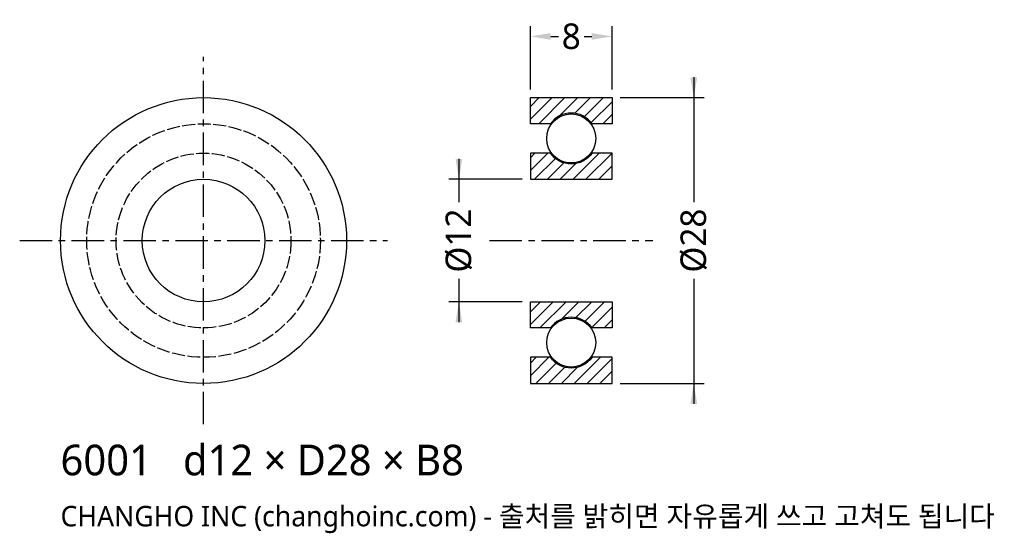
# Model space of a CAD drawing. Header units: millimetres. Extents: x -18 to 78.4, y -28.7 to 21.6.
import ezdxf

# ---------------------------------------------------------------- set-up
doc = ezdxf.new("R2010")
doc.units = ezdxf.units.MM
doc.linetypes.add('CENTER', pattern=[5.08, 3.175, -0.635, 0.635, -0.635])
doc.linetypes.add('DASHED', pattern=[1.524, 1.27, -0.254])
for name, color, linetype in [('문자', 7, 'CONTINUOUS'), ('숨은선', 3, 'DASHED'), ('외형선', 7, 'CONTINUOUS'), ('중심선', 1, 'CENTER'), ('치수', 4, 'CONTINUOUS'), ('해칭', 8, 'CONTINUOUS')]:
    doc.layers.add(name, color=color, linetype=linetype)
doc.styles.add('CH_KOR', font='malgun.ttf')
doc.dimstyles.new('CH_DIM', dxfattribs={"dimtxt": 2.5, "dimasz": 2, "dimexe": 1, "dimexo": 0.8, "dimgap": 0.8, "dimtad": 1, "dimdec": 0, "dimtxsty": 'CH_KOR', "dimcen": 2.5, "dimclrd": 4, "dimclre": 4, "dimclrt": 4, "dimazin": 3, "dimtfac": 1, "dimtmove": 0, "dimatfit": 3})

# ---------------------------------------------------------------- blocks, each defined once
blk = doc.blocks.new('_CLOSEDFILLED')
at = {"color": 0, "linetype": 'BYBLOCK'}
blk.add_solid([(-1, 0.164), (0, 0), (-1, -0.164)], dxfattribs=at)
blk = doc.blocks.new('*D1')
at = {"color": 4}
for p, q in [((48, 16), (48, 3.75)), ((40.8, 14), (49, 14)), ((48, -3.75), (48, -16)), ((40.8, -14), (49, -14))]:
    blk.add_line(p, q, dxfattribs=at)
at = {"layer": 'Defpoints'}
for p in [(40, 14), (48, 14), (40, -14)]:
    blk.add_point(p, dxfattribs=at)
at = {"layer": '치수', "color": 4, "xscale": 2, "yscale": 2}
for p, rotation in [((48, 14), 270), ((48, -14), 90)]:
    blk.add_blockref('_CLOSEDFILLED', p, dxfattribs=dict(at, rotation=rotation))
at = {"layer": '치수', "color": 4, "insert": (48, 0), "char_height": 2.5, "attachment_point": 5, "rotation": 90, "style": 'CH_KOR'}
blk.add_mtext('Ø28', dxfattribs=at)
blk = doc.blocks.new('*D2')
at = {"color": 4}
for p, q in [((25, 8), (25, 3.75)), ((31.2, 6), (24, 6)), ((25, -3.75), (25, -8)), ((31.2, -6), (24, -6))]:
    blk.add_line(p, q, dxfattribs=at)
at = {"layer": 'Defpoints'}
for p in [(25, 6), (32, 6), (32, -6)]:
    blk.add_point(p, dxfattribs=at)
at = {"layer": '치수', "color": 4, "xscale": 2, "yscale": 2}
for p, rotation in [((25, 6), 270), ((25, -6), 90)]:
    blk.add_blockref('_CLOSEDFILLED', p, dxfattribs=dict(at, rotation=rotation))
at = {"layer": '치수', "color": 4, "insert": (25, 0), "char_height": 2.5, "attachment_point": 5, "rotation": 90, "style": 'CH_KOR'}
blk.add_mtext('Ø12', dxfattribs=at)
blk = doc.blocks.new('*D3')
at = {"color": 4}
for p, q in [((32, 14.8), (32, 21)), ((40, 14.8), (40, 21)), ((34, 20), (34.75, 20)), ((37.25, 20), (38, 20))]:
    blk.add_line(p, q, dxfattribs=at)
at = {"layer": 'Defpoints'}
for p in [(32, 20), (32, 14), (40, 14)]:
    blk.add_point(p, dxfattribs=at)
at = {"layer": '치수', "color": 4, "xscale": 2, "yscale": 2, "rotation": 180}
blk.add_blockref('_CLOSEDFILLED', (32, 20), dxfattribs=at)
at = {"layer": '치수', "color": 4, "xscale": 2, "yscale": 2}
blk.add_blockref('_CLOSEDFILLED', (40, 20), dxfattribs=at)
at = {"layer": '치수', "color": 4, "insert": (36, 20), "char_height": 2.5, "attachment_point": 5, "style": 'CH_KOR'}
blk.add_mtext('8', dxfattribs=at)

msp = doc.modelspace()

# ---------------------------------------------------------------- hatches: boundary and pattern name
at = {"layer": '해칭'}
h = msp.add_hatch(dxfattribs=at)
h.set_pattern_fill('ANSI31', scale=0.28)
h.paths.add_polyline_path([(32, 14), (40, 14), (40, 11.44), (38.039, 11.44, 0.51797), (33.961, 11.44), (32, 11.44)])
h = msp.add_hatch(dxfattribs=at)
h.set_pattern_fill('ANSI31', scale=0.28)
h.paths.add_polyline_path([(32, 6), (40, 6), (40, 8.56), (38.039, 8.56, -0.51797), (33.961, 8.56), (32, 8.56)])
h = msp.add_hatch(dxfattribs=at)
h.set_pattern_fill('ANSI31', scale=0.28)
h.paths.add_polyline_path([(32, -6), (40, -6), (40, -8.56), (38.039, -8.56, 0.51797), (33.961, -8.56), (32, -8.56)])
h = msp.add_hatch(dxfattribs=at)
h.set_pattern_fill('ANSI31', scale=0.28)
h.paths.add_polyline_path([(32, -14), (40, -14), (40, -11.44), (38.039, -11.44, -0.51797), (33.961, -11.44), (32, -11.44)])

# ---------------------------------------------------------------- linework, layer by layer
at = {"layer": '숨은선'}
for radius in [11.44, 8.56]:
    msp.add_circle((0, 0), radius, dxfattribs=at)
at = {"layer": '외형선'}
for points in [[(32, 14), (40, 14), (40, 11.44), (38.039, 11.44, 0.51797), (33.961, 11.44), (32, 11.44)], [(32, 6), (40, 6), (40, 8.56), (38.039, 8.56, -0.51797), (33.961, 8.56), (32, 8.56)], [(32, -6), (40, -6), (40, -8.56), (38.039, -8.56, 0.51797), (33.961, -8.56), (32, -8.56)], [(32, -14), (40, -14), (40, -11.44), (38.039, -11.44, -0.51797), (33.961, -11.44), (32, -11.44)]]:
    msp.add_lwpolyline(points, format="xyb", close=True, dxfattribs=at)
for centre, radius in [((0, 0), 14), ((36, 10), 2.4), ((0, 0), 6), ((36, -10), 2.4)]:
    msp.add_circle(centre, radius, dxfattribs=at)
at = {"layer": '중심선'}
for p, q in [((0, -18), (0, 18)), ((-18, 0), (18, 0)), ((28, 0), (44, 0))]:
    msp.add_line(p, q, dxfattribs=at)

# ---------------------------------------------------------------- texts
at = {"layer": '문자', "style": 'CH_KOR'}
for s, height, p in [('6001   d12 × D28 × B8', 3, (-14, -23)), ('CHANGHO INC (changhoinc.com) - 출처를 밝히면 자유롭게 쓰고 고쳐도 됩니다', 2, (-14, -28))]:
    msp.add_text(s, height=height, dxfattribs=at).set_placement(p)

# ---------------------------------------------------------------- dimensions: what is measured, and where the dimension line sits
at = {"layer": '치수'}
dim = msp.add_linear_dim(base=(32, 20), p1=(32, 14), p2=(40, 14), dimstyle='CH_DIM', override={"dimscale": 1}, dxfattribs=at)
dim.commit()
dim.dimension.update_dxf_attribs({"geometry": '*D3', "text_midpoint": (36, 20)})
for base, p1, p2, text, picture, middle in [((48, 14), (40, 14), (40, -14), 'Ø28', '*D1', (48, 0)), ((25, 6), (32, 6), (32, -6), 'Ø12', '*D2', (25, 0))]:
    dim = msp.add_linear_dim(base=base, p1=p1, p2=p2, angle=90, text=text, dimstyle='CH_DIM', override={"dimscale": 1}, dxfattribs=at)
    dim.commit()
    dim.dimension.update_dxf_attribs({"geometry": picture, "text_midpoint": middle})

doc.saveas('drawing.dxf')
